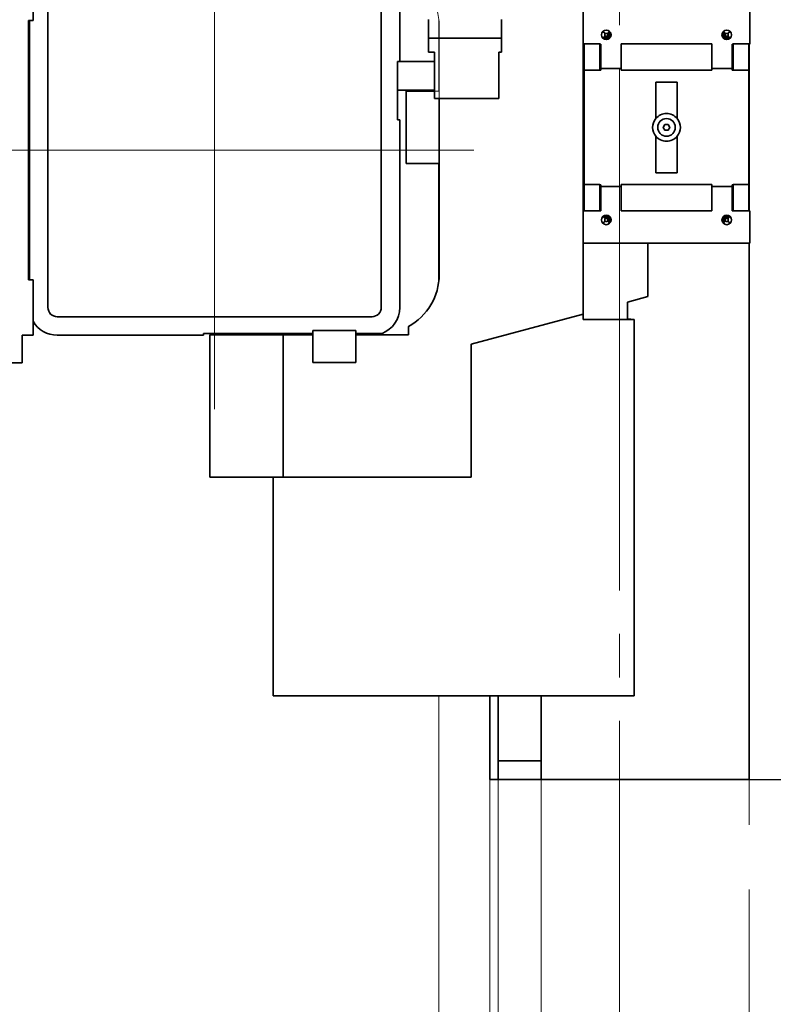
# Model space of a CAD drawing. Header units: millimetres. Extents: x 20 to 400, y 0 to 275.
# Tile 11 of 16: x 269 to 284, y 136 to 155. Entities that reach past the tile are written whole.
import ezdxf

# ---------------------------------------------------------------- set-up
doc = ezdxf.new("R2010")
doc.units = ezdxf.units.MM
for name, pattern in [('SLD-Durchgehend', [0]), ('SLD-Phantom', [12.7, 6.35, -1.27, 1.27, -1.27, 1.27, -1.27]), ('SLD-Punktstrich', [19.05, 15.24, -1.27, 1.27, -1.27])]:
    doc.linetypes.add(name, pattern=pattern)
doc.layers.add('KOPF', color=7, linetype='SLD-Durchgehend')
doc.styles.add('SLDTEXTSTYLE2', font='Gill Sans MT Pro Medium')
doc.dimstyles.new('SLDDIMSTYLE0', dxfattribs={"dimtxt": 1.924756, "dimasz": 2.5, "dimexe": 0, "dimexo": 0.0625, "dimgap": 0.481189, "dimtad": 1, "dimlfac": 55, "dimrnd": 1e-09, "dimzin": 12, "dimdsep": 46, "dimtxsty": 'SLDTEXTSTYLE2', "dimsah": 1, "dimcen": 0.09, "dimadec": 0, "dimazin": 3, "dimtfac": 1, "dimtofl": 0, "dimtmove": 0, "dimatfit": 3, "dimfxl": 1, "dimfrac": 2, "dimtolj": 1, "dimtzin": 12, "dimarcsym": 0})

# ---------------------------------------------------------------- blocks, each defined once
blk = doc.blocks.new('_D_14')
at = {"layer": 'KOPF', "color": 7}
for p, q in [((278.451, 140.399), (294.123, 140.399)), ((293.123, 140.399), (293.123, 112.763)), ((278.451, 112.763), (294.123, 112.763))]:
    blk.add_line(p, q, dxfattribs=at)
for points in [[(293.123, 140.399), (292.773, 137.899), (293.473, 137.899)], [(293.123, 112.763), (293.473, 115.263), (292.773, 115.263)]]:
    blk.add_solid(points, dxfattribs=at)
at = {"layer": 'KOPF', "color": 7, "char_height": 2.11667, "attachment_point": 1, "rotation": 90, "style": 'SLDTEXTSTYLE2'}
for s, insert in [('stroke = sz+az', (290.019, 118.122)), ('Hub, course,', (286.73, 119.265))]:
    blk.add_mtext(s, dxfattribs=dict(at, insert=insert))
blk = doc.blocks.new('_D_15')
at = {"layer": 'KOPF', "color": 7}
for p, q in [((283.378, 191.854), (294.123, 191.854)), ((293.123, 140.399), (293.123, 191.854)), ((278.451, 140.399), (294.123, 140.399))]:
    blk.add_line(p, q, dxfattribs=at)
for points in [[(293.123, 191.854), (292.773, 189.354), (293.473, 189.354)], [(293.123, 140.399), (293.473, 142.899), (292.773, 142.899)]]:
    blk.add_solid(points, dxfattribs=at)
at = {"layer": 'KOPF', "color": 7, "insert": (290.019, 156.117), "char_height": 2.11667, "attachment_point": 1, "rotation": 90, "style": 'SLDTEXTSTYLE2'}
blk.add_mtext('Lz=C+sz+az+630', dxfattribs=at)

msp = doc.modelspace()

# ---------------------------------------------------------------- linework, layer by layer
at = {"color": 7, "linetype": 'SLD-Durchgehend', "lineweight": 35}
for p, q in [((269.31987, 156.39906), (269.31987, 155.30815)), ((269.31987, 155.30815), (269.31987, 156.12572)), ((280.11987, 149.54309), (280.11987, 155.9823)), ((269.61078, 155.8536), (269.61078, 149.67178)), ((276.15623, 149.67178), (276.15623, 155.8536)), ((276.51987, 154.50269), (276.51987, 155.8536)), ((277.0834, 154.96269), (277.0834, 155.32633)), ((278.51369, 155.32633), (278.51369, 154.96269)), ((283.39259, 154.84991), (283.39259, 155.48173)), ((269.31987, 155.30815), (269.22896, 155.30815)), ((269.22896, 155.30815), (269.22896, 150.21724)), ((269.24714, 155.30815), (269.24714, 150.21724)), ((269.24714, 155.30815), (269.31987, 155.30815)), ((277.0834, 154.78087), (277.0834, 154.96269)), ((277.0834, 154.96269), (278.51369, 154.96269)), ((278.51369, 154.96269), (278.51369, 154.78087)), ((280.54989, 155.0517), (280.50884, 155.09275)), ((280.51987, 154.97264), (280.54989, 155.00266)), ((280.62896, 154.97264), (280.51987, 154.97264)), ((280.62896, 155.08173), (280.59893, 155.0517)), ((280.59893, 155.00266), (280.62896, 154.97264)), ((280.62896, 155.08173), (280.62896, 154.97264)), ((280.6494, 154.97264), (280.62896, 154.97264)), ((280.63402, 154.96757), (280.62896, 154.97264)), ((280.62896, 154.97264), (280.62896, 154.9522)), ((280.62896, 154.9522), (280.63402, 154.96757)), ((280.63402, 154.96757), (280.6494, 154.97264)), ((282.86306, 154.97264), (282.87844, 154.96757)), ((282.8835, 154.97264), (282.86306, 154.97264)), ((282.8835, 154.97264), (282.87844, 154.96757)), ((282.87844, 154.96757), (282.8835, 154.9522)), ((282.91353, 155.0517), (282.8835, 155.08173)), ((282.8835, 154.97264), (282.8835, 155.08173)), ((282.8835, 154.97264), (282.91353, 155.00266)), ((282.8835, 154.9522), (282.8835, 154.97264)), ((282.99259, 154.97264), (282.8835, 154.97264)), ((283.00362, 155.09275), (282.96257, 155.0517)), ((282.96257, 155.00266), (282.99259, 154.97264)), ((277.0834, 154.78087), (277.0834, 154.68451)), ((278.51369, 154.68451), (278.51369, 154.78087)), ((280.44714, 154.84991), (280.11987, 154.84991)), ((280.11987, 154.84537), (280.13805, 154.84537)), ((280.13805, 154.84082), (280.11987, 154.84082)), ((280.13805, 154.84537), (280.13805, 154.33173)), ((280.44714, 154.84537), (280.44714, 154.84991)), ((280.44714, 154.84537), (280.46532, 154.84537)), ((280.44714, 154.84537), (280.44714, 154.33627)), ((280.46532, 154.36809), (280.46532, 154.84537)), ((280.86532, 154.36809), (280.86532, 154.84991)), ((282.64714, 154.84991), (280.86532, 154.84991)), ((282.64714, 154.36809), (282.64714, 154.84991)), ((283.06532, 154.84537), (283.04714, 154.84537)), ((283.04714, 154.36809), (283.04714, 154.84537)), ((283.06532, 154.84991), (283.39259, 154.84991)), ((283.06532, 154.84537), (283.06532, 154.84991)), ((283.06532, 154.84537), (283.06532, 154.33627)), ((283.37441, 154.84537), (283.39259, 154.84537)), ((283.37441, 154.84537), (283.37441, 154.33173)), ((283.37805, 154.84537), (283.37805, 151.57264)), ((283.39259, 154.84991), (283.39259, 154.84537)), ((277.0834, 154.68451), (277.20169, 154.68451)), ((277.20169, 154.68451), (277.20169, 154.50269)), ((278.46532, 154.68451), (278.51369, 154.68451)), ((278.46532, 153.77542), (278.46532, 154.68451)), ((276.51987, 154.50269), (276.47441, 154.50269)), ((276.47441, 154.50269), (276.47441, 153.77542)), ((277.20169, 154.50269), (276.51987, 154.50269)), ((277.20169, 153.93906), (277.20169, 154.50269)), ((280.86532, 154.36809), (280.46532, 154.36809)), ((280.46532, 154.33627), (280.46532, 154.36809)), ((280.86532, 154.33173), (280.86532, 154.36809)), ((283.04714, 154.36809), (282.64714, 154.36809)), ((282.64714, 154.33173), (282.64714, 154.36809)), ((283.04714, 154.36809), (283.04714, 154.33627)), ((280.44714, 154.33173), (280.13805, 154.33173)), ((280.13805, 154.33173), (280.13805, 152.08627)), ((280.44714, 154.33627), (280.46532, 154.33627)), ((280.44714, 154.33173), (280.44714, 154.33627)), ((282.64714, 154.33173), (280.86532, 154.33173)), ((283.06532, 154.33627), (283.04714, 154.33627)), ((283.06532, 154.33627), (283.06532, 154.33173)), ((283.06532, 154.33173), (283.37441, 154.33173)), ((283.37441, 152.08627), (283.37441, 154.33173)), ((281.54714, 153.3841), (281.54714, 154.09991)), ((281.54714, 154.09991), (281.96532, 154.09991)), ((281.96532, 154.09991), (281.96532, 153.3841)), ((276.47441, 153.93906), (277.20169, 153.93906)), ((276.47441, 153.77542), (276.47623, 153.77542)), ((276.47623, 153.77542), (276.47623, 153.35724)), ((277.20169, 153.92088), (276.64714, 153.92088)), ((276.64714, 153.92088), (276.64714, 152.49713)), ((277.20169, 153.93906), (277.20169, 153.77542)), ((277.20169, 153.77542), (278.46532, 153.77542)), ((277.29259, 150.31456), (277.29259, 153.77542)), ((276.47623, 153.35724), (276.51987, 153.35724)), ((276.51987, 149.67178), (276.51987, 153.35724)), ((281.72474, 153.26355), (281.69325, 153.209)), ((281.69325, 153.209), (281.72474, 153.15446)), ((281.78772, 153.26355), (281.72474, 153.26355)), ((281.81921, 153.209), (281.78772, 153.26355)), ((281.78772, 153.15446), (281.81921, 153.209)), ((281.54714, 152.31809), (281.54714, 153.0339)), ((281.72474, 153.15446), (281.78772, 153.15446)), ((281.96532, 153.0339), (281.96532, 152.31809)), ((276.64714, 152.49713), (277.29259, 152.49713)), ((277.28714, 152.49713), (277.28714, 150.20243)), ((281.96532, 152.31809), (281.54714, 152.31809)), ((280.13805, 152.08627), (280.44714, 152.08627)), ((280.13805, 152.08627), (280.13805, 151.57264)), ((280.44714, 152.08173), (280.44714, 152.08627)), ((280.44714, 152.08173), (280.46532, 152.08173)), ((280.44714, 152.08173), (280.44714, 151.57264)), ((280.46532, 152.04991), (280.46532, 152.08173)), ((280.46532, 151.57264), (280.46532, 152.04991)), ((280.46532, 152.04991), (280.86532, 152.04991)), ((280.86532, 152.08627), (282.64714, 152.08627)), ((280.86532, 152.04991), (280.86532, 152.08627)), ((280.86532, 151.56809), (280.86532, 152.04991)), ((282.64714, 152.04991), (282.64714, 152.08627)), ((282.64714, 151.56809), (282.64714, 152.04991)), ((282.64714, 152.04991), (283.04714, 152.04991)), ((283.06532, 152.08173), (283.04714, 152.08173)), ((283.04714, 152.08173), (283.04714, 152.04991)), ((283.04714, 151.57264), (283.04714, 152.04991)), ((283.37441, 152.08627), (283.06532, 152.08627)), ((283.06532, 152.08627), (283.06532, 152.08173)), ((283.06532, 152.08173), (283.06532, 151.57264)), ((283.37441, 152.08627), (283.37441, 151.57264)), ((280.11987, 151.57718), (280.13805, 151.57718)), ((280.13805, 151.57264), (280.11987, 151.57264)), ((280.44714, 151.56809), (280.11987, 151.56809)), ((280.44714, 151.56809), (280.44714, 151.57264)), ((280.44714, 151.57264), (280.46532, 151.57264)), ((280.62896, 151.46581), (280.62896, 151.44537)), ((280.63402, 151.45043), (280.62896, 151.46581)), ((280.62896, 151.44537), (280.63402, 151.45043)), ((280.6494, 151.44537), (280.63402, 151.45043)), ((282.64714, 151.56809), (280.86532, 151.56809)), ((282.87844, 151.45043), (282.86306, 151.44537)), ((282.8835, 151.46581), (282.87844, 151.45043)), ((282.87844, 151.45043), (282.8835, 151.44537)), ((282.8835, 151.44537), (282.8835, 151.46581)), ((283.06532, 151.57264), (283.04714, 151.57264)), ((283.06532, 151.56809), (283.06532, 151.57264)), ((283.06532, 151.56809), (283.39259, 151.56809)), ((283.39259, 151.57264), (283.37441, 151.57264)), ((283.39259, 151.57264), (283.39259, 151.56809)), ((283.39259, 150.93627), (283.39259, 151.56809)), ((280.50884, 151.32525), (280.54989, 151.3663)), ((280.54989, 151.41534), (280.51987, 151.44537)), ((280.51987, 151.44537), (280.62896, 151.44537)), ((280.62896, 151.44537), (280.59893, 151.41534)), ((280.59893, 151.3663), (280.62896, 151.33627)), ((280.62896, 151.44537), (280.6494, 151.44537)), ((280.62896, 151.44537), (280.62896, 151.33627)), ((282.86306, 151.44537), (282.8835, 151.44537)), ((282.8835, 151.44537), (282.99259, 151.44537)), ((282.8835, 151.33627), (282.8835, 151.44537)), ((282.91353, 151.41534), (282.8835, 151.44537)), ((282.8835, 151.33627), (282.91353, 151.3663)), ((282.99259, 151.44537), (282.96257, 151.41534)), ((282.96257, 151.3663), (283.00362, 151.32525)), ((280.11987, 150.93627), (283.39259, 150.93627)), ((281.39259, 149.88412), (281.39259, 150.93627)), ((283.37805, 150.93627), (283.37805, 140.39906)), ((269.22896, 150.21724), (269.31987, 150.21724)), ((269.31987, 150.21724), (269.24714, 150.21724)), ((269.31987, 150.21724), (269.31987, 149.12633)), ((269.31987, 149.39966), (269.31987, 150.21724)), ((280.99259, 149.77694), (281.39259, 149.88412)), ((280.99259, 149.45136), (280.99259, 149.77694)), ((280.11987, 149.54309), (277.91987, 148.9536)), ((280.11987, 149.43799), (280.11987, 149.54309)), ((269.79259, 149.48997), (275.97441, 149.48997)), ((280.11987, 149.43799), (281.11987, 149.43799)), ((281.11987, 149.43799), (280.99259, 149.45136)), ((281.11987, 149.43799), (281.11987, 142.04451)), ((269.31987, 149.12633), (269.10169, 149.12633)), ((269.10169, 149.12633), (269.10169, 148.58087)), ((269.79259, 149.12633), (272.66532, 149.12633)), ((274.80896, 149.16269), (272.66532, 149.16269)), ((272.66532, 149.16269), (272.66532, 149.12633)), ((272.79259, 146.33542), (272.79259, 149.13542)), ((274.22896, 149.13542), (272.79259, 149.13542)), ((274.22896, 146.33542), (274.22896, 149.13542)), ((274.22896, 149.13542), (274.80896, 149.13542)), ((275.65623, 149.21906), (274.80896, 149.21906)), ((274.80896, 149.21906), (274.80896, 149.16269)), ((274.80896, 149.16269), (274.80896, 148.58997)), ((275.65623, 149.16269), (275.65623, 149.21906)), ((276.17024, 149.16269), (275.65623, 149.16269)), ((275.65623, 148.58997), (275.65623, 149.16269)), ((275.65623, 149.13542), (276.68714, 149.13542)), ((276.68714, 149.13542), (276.68714, 149.29845)), ((277.91987, 148.9536), (277.91987, 146.33542)), ((266.73805, 148.58087), (269.10169, 148.58087)), ((274.80896, 148.58997), (275.65623, 148.58997)), ((272.79259, 146.33542), (274.22896, 146.33542)), ((274.03623, 142.04451), (274.03623, 146.33542)), ((277.91987, 146.33542), (274.22896, 146.33542)), ((281.11987, 142.04451), (274.03623, 142.04451)), ((278.28714, 142.04451), (278.28714, 140.39906)), ((278.45078, 142.04451), (278.45078, 140.76269)), ((279.29805, 142.04451), (279.29805, 140.76269)), ((278.45078, 140.76269), (278.45078, 140.39906)), ((278.45078, 140.76269), (279.29805, 140.76269)), ((279.29805, 140.76269), (279.29805, 140.39906)), ((278.28714, 140.39906), (278.45078, 140.39906)), ((278.45078, 140.39906), (279.29805, 140.39906)), ((279.29805, 140.39906), (283.37805, 140.39906))]:
    msp.add_line(p, q, dxfattribs=at)
at = {"color": 7, "linetype": 'SLD-Phantom', "lineweight": 18}
for p, q in [((280.11987, 149.54309), (280.11987, 155.9823)), ((277.28714, 155.32296), (277.28714, 153.92088)), ((283.39259, 154.84991), (283.39259, 155.48173)), ((277.29259, 150.31456), (277.29259, 155.21082)), ((280.54989, 155.0517), (280.50884, 155.09275)), ((280.51987, 154.97264), (280.54989, 155.00266)), ((280.62896, 154.97264), (280.51987, 154.97264)), ((280.62896, 155.08173), (280.59893, 155.0517)), ((280.59893, 155.00266), (280.62896, 154.97264)), ((280.62896, 155.08173), (280.62896, 154.97264)), ((280.6494, 154.97264), (280.62896, 154.97264)), ((280.63402, 154.96757), (280.62896, 154.97264)), ((280.62896, 154.97264), (280.62896, 154.9522)), ((280.62896, 154.9522), (280.63402, 154.96757)), ((280.63402, 154.96757), (280.6494, 154.97264)), ((282.8835, 154.97264), (282.86306, 154.97264)), ((282.86306, 154.97264), (282.87844, 154.96757)), ((282.8835, 154.97264), (282.87844, 154.96757)), ((282.87844, 154.96757), (282.8835, 154.9522)), ((282.91353, 155.0517), (282.8835, 155.08173)), ((282.8835, 154.97264), (282.8835, 155.08173)), ((282.8835, 154.97264), (282.91353, 155.00266)), ((282.8835, 154.9522), (282.8835, 154.97264)), ((282.99259, 154.97264), (282.8835, 154.97264)), ((283.00362, 155.09275), (282.96257, 155.0517)), ((282.96257, 155.00266), (282.99259, 154.97264)), ((280.44714, 154.84991), (280.11987, 154.84991)), ((280.11987, 154.84537), (280.13805, 154.84537)), ((280.13805, 154.84082), (280.11987, 154.84082)), ((280.13805, 154.84537), (280.13805, 154.33173)), ((280.44714, 154.84537), (280.44714, 154.84991)), ((280.44714, 154.84537), (280.46532, 154.84537)), ((280.44714, 154.84537), (280.44714, 154.33627)), ((280.46532, 154.36809), (280.46532, 154.84537)), ((282.64714, 154.84991), (280.86532, 154.84991)), ((280.86532, 154.36809), (280.86532, 154.84991)), ((282.64714, 154.36809), (282.64714, 154.84991)), ((283.04714, 154.36809), (283.04714, 154.84537)), ((283.06532, 154.84537), (283.04714, 154.84537)), ((283.06532, 154.84991), (283.39259, 154.84991)), ((283.06532, 154.84537), (283.06532, 154.84991)), ((283.06532, 154.84537), (283.06532, 154.33627)), ((283.37441, 154.84537), (283.39259, 154.84537)), ((283.37441, 154.84537), (283.37441, 154.33173)), ((283.37805, 154.84537), (283.37805, 151.57264)), ((283.39259, 154.84991), (283.39259, 154.84537)), ((280.86532, 154.36809), (280.46532, 154.36809)), ((280.46532, 154.33627), (280.46532, 154.36809)), ((280.86532, 154.33173), (280.86532, 154.36809)), ((283.04714, 154.36809), (282.64714, 154.36809)), ((282.64714, 154.33173), (282.64714, 154.36809)), ((283.04714, 154.36809), (283.04714, 154.33627)), ((280.13805, 154.33173), (280.13805, 152.08627)), ((280.44714, 154.33173), (280.13805, 154.33173)), ((280.44714, 154.33627), (280.46532, 154.33627)), ((280.44714, 154.33173), (280.44714, 154.33627)), ((282.64714, 154.33173), (280.86532, 154.33173)), ((283.06532, 154.33627), (283.04714, 154.33627)), ((283.06532, 154.33627), (283.06532, 154.33173)), ((283.06532, 154.33173), (283.37441, 154.33173)), ((283.37441, 152.08627), (283.37441, 154.33173)), ((281.54714, 154.09991), (281.96532, 154.09991)), ((281.54714, 153.3841), (281.54714, 154.09991)), ((281.96532, 154.09991), (281.96532, 153.3841)), ((277.29259, 153.92088), (276.64714, 153.92088)), ((276.64714, 153.92088), (276.64714, 152.49713)), ((281.72474, 153.26355), (281.69325, 153.209)), ((281.69325, 153.209), (281.72474, 153.15446)), ((281.78772, 153.26355), (281.72474, 153.26355)), ((281.81921, 153.209), (281.78772, 153.26355)), ((281.78772, 153.15446), (281.81921, 153.209)), ((281.54714, 152.31809), (281.54714, 153.0339)), ((281.72474, 153.15446), (281.78772, 153.15446)), ((281.96532, 153.0339), (281.96532, 152.31809)), ((276.64714, 152.49713), (277.29259, 152.49713)), ((277.28714, 152.49713), (277.28714, 150.20243)), ((281.96532, 152.31809), (281.54714, 152.31809)), ((280.13805, 152.08627), (280.44714, 152.08627)), ((280.13805, 152.08627), (280.13805, 151.57264)), ((280.44714, 152.08173), (280.44714, 152.08627)), ((280.44714, 152.08173), (280.46532, 152.08173)), ((280.44714, 152.08173), (280.44714, 151.57264)), ((280.46532, 152.04991), (280.46532, 152.08173)), ((280.46532, 151.57264), (280.46532, 152.04991)), ((280.46532, 152.04991), (280.86532, 152.04991)), ((280.86532, 152.08627), (282.64714, 152.08627)), ((280.86532, 152.04991), (280.86532, 152.08627)), ((280.86532, 151.56809), (280.86532, 152.04991)), ((282.64714, 152.04991), (282.64714, 152.08627)), ((282.64714, 151.56809), (282.64714, 152.04991)), ((282.64714, 152.04991), (283.04714, 152.04991)), ((283.06532, 152.08173), (283.04714, 152.08173)), ((283.04714, 152.08173), (283.04714, 152.04991)), ((283.04714, 151.57264), (283.04714, 152.04991)), ((283.37441, 152.08627), (283.06532, 152.08627)), ((283.06532, 152.08627), (283.06532, 152.08173)), ((283.06532, 152.08173), (283.06532, 151.57264)), ((283.37441, 152.08627), (283.37441, 151.57264)), ((280.11987, 151.57718), (280.13805, 151.57718)), ((280.13805, 151.57264), (280.11987, 151.57264)), ((280.44714, 151.56809), (280.11987, 151.56809)), ((280.44714, 151.56809), (280.44714, 151.57264)), ((280.44714, 151.57264), (280.46532, 151.57264)), ((280.62896, 151.46581), (280.62896, 151.44537)), ((280.63402, 151.45043), (280.62896, 151.46581)), ((280.62896, 151.44537), (280.63402, 151.45043)), ((280.6494, 151.44537), (280.63402, 151.45043)), ((282.64714, 151.56809), (280.86532, 151.56809)), ((282.87844, 151.45043), (282.86306, 151.44537)), ((282.8835, 151.46581), (282.87844, 151.45043)), ((282.87844, 151.45043), (282.8835, 151.44537)), ((282.8835, 151.44537), (282.8835, 151.46581)), ((283.06532, 151.57264), (283.04714, 151.57264)), ((283.06532, 151.56809), (283.06532, 151.57264)), ((283.06532, 151.56809), (283.39259, 151.56809)), ((283.39259, 151.57264), (283.37441, 151.57264)), ((283.39259, 151.57264), (283.39259, 151.56809)), ((283.39259, 150.93627), (283.39259, 151.56809)), ((280.50884, 151.32525), (280.54989, 151.3663)), ((280.54989, 151.41534), (280.51987, 151.44537)), ((280.51987, 151.44537), (280.62896, 151.44537)), ((280.62896, 151.44537), (280.59893, 151.41534)), ((280.59893, 151.3663), (280.62896, 151.33627)), ((280.62896, 151.44537), (280.6494, 151.44537)), ((280.62896, 151.44537), (280.62896, 151.33627)), ((282.86306, 151.44537), (282.8835, 151.44537)), ((282.8835, 151.44537), (282.99259, 151.44537)), ((282.8835, 151.33627), (282.8835, 151.44537)), ((282.91353, 151.41534), (282.8835, 151.44537)), ((282.8835, 151.33627), (282.91353, 151.3663)), ((282.99259, 151.44537), (282.96257, 151.41534)), ((282.96257, 151.3663), (283.00362, 151.32525)), ((280.11987, 150.93627), (283.39259, 150.93627)), ((281.39259, 149.88412), (281.39259, 150.93627)), ((283.37805, 150.93627), (283.37805, 112.76269)), ((280.99259, 149.77694), (281.39259, 149.88412)), ((280.99259, 149.45136), (280.99259, 149.77694)), ((280.11987, 149.54309), (277.91987, 148.9536)), ((280.11987, 149.43799), (280.11987, 149.54309)), ((280.11987, 149.43799), (281.11987, 149.43799)), ((281.11987, 149.43799), (280.99259, 149.45136)), ((281.11987, 149.43799), (281.11987, 142.04451)), ((272.79259, 146.33542), (272.79259, 149.13542)), ((274.22896, 149.13542), (272.79259, 149.13542)), ((274.22896, 149.13542), (274.80896, 149.13542)), ((274.22896, 146.33542), (274.22896, 149.13542)), ((274.80896, 149.13542), (274.80896, 148.58997)), ((275.65623, 148.58997), (275.65623, 149.13542)), ((275.65623, 149.13542), (276.68714, 149.13542)), ((276.68714, 149.13542), (276.68714, 149.29845)), ((277.91987, 148.9536), (277.91987, 146.33542)), ((274.80896, 148.58997), (275.65623, 148.58997)), ((272.79259, 146.33542), (274.22896, 146.33542)), ((274.03623, 142.04451), (274.03623, 146.33542)), ((277.91987, 146.33542), (274.22896, 146.33542)), ((281.11987, 142.04451), (274.03623, 142.04451)), ((277.28714, 142.04451), (277.28714, 114.94451)), ((278.28714, 142.04451), (278.28714, 112.76269)), ((278.45078, 142.04451), (278.45078, 113.12633)), ((279.29805, 142.04451), (279.29805, 113.12633))]:
    msp.add_line(p, q, dxfattribs=at)
at = {"color": 7, "linetype": 'SLD-Durchgehend', "lineweight": 35}
for centre, radius in [((280.57441, 155.02718), 0.09273), ((282.93805, 155.02718), 0.09273), ((281.75623, 153.209), 0.17273), ((280.57441, 151.39082), 0.09273), ((282.93805, 151.39082), 0.09273)]:
    msp.add_circle(centre, radius, dxfattribs=at)
at = {"color": 7, "linetype": 'SLD-Phantom', "lineweight": 18}
for centre, radius in [((280.57441, 155.02718), 0.09273), ((282.93805, 155.02718), 0.09273), ((281.75623, 153.209), 0.17273), ((280.57441, 151.39082), 0.09273), ((282.93805, 151.39082), 0.09273)]:
    msp.add_circle(centre, radius, dxfattribs=at)
for centre, radius, start, end in [((276.13721, 155.21082), 1.15538, 0, 61.577396), ((281.75623, 153.209), 0.27273, 140.055495, 219.944505), ((281.75623, 153.209), 0.27273, 39.944505, 140.055495), ((281.75623, 153.209), 0.27273, 320.055495, 39.944505), ((281.75623, 153.209), 0.27273, 219.944505, 320.055495), ((276.13721, 150.31456), 1.15538, 298.422604, 0)]:
    msp.add_arc(centre, radius, start, end, dxfattribs=at)
at = {"color": 7, "linetype": 'SLD-Durchgehend', "lineweight": 35}
for centre, radius, start, end in [((281.75623, 153.209), 0.27273, 140.055495, 219.944505), ((281.75623, 153.209), 0.27273, 39.944505, 140.055495), ((281.75623, 153.209), 0.27273, 320.055495, 39.944505), ((281.75623, 153.209), 0.27273, 219.944505, 320.055495), ((276.13721, 150.31456), 1.15538, 298.422604, 0), ((269.79259, 149.67178), 0.18182, 180, 270), ((275.97441, 149.67178), 0.18182, 270, 0), ((275.97441, 149.67178), 0.54545, 291.03947, 0), ((269.79259, 149.67178), 0.54545, 209.926435, 270)]:
    msp.add_arc(centre, radius, start, end, dxfattribs=at)
for points, knots in [([(280.53929, 154.96162), (280.53694, 154.96301), (280.53069, 154.9667), (280.52402, 154.97036), (280.51987, 154.97264)], [0, 0, 0, 0, 0.37634964, 1, 1, 1, 1]), ([(280.51987, 154.9522), (280.52494, 154.95433), (280.53159, 154.95714), (280.53781, 154.96075), (280.53929, 154.96162)], [0, 0, 0, 0, 0.76177759, 1, 1, 1, 1]), ([(280.53929, 154.96162), (280.54594, 154.96057), (280.56771, 154.95717), (280.59197, 154.95847), (280.60824, 154.96138), (280.60954, 154.96162)], [0, 0, 0, 0, 0.28844127, 0.94353931, 1, 1, 1, 1]), ([(280.54989, 155.00266), (280.54935, 155.00425), (280.54685, 155.01157), (280.54424, 155.02579), (280.54634, 155.04109), (280.54909, 155.04929), (280.54989, 155.0517)], [0, 0, 0, 0, 0.10232089, 0.47295182, 0.84501059, 1, 1, 1, 1]), ([(280.54989, 155.0517), (280.55148, 155.05224), (280.5588, 155.05475), (280.57302, 155.05736), (280.58832, 155.05526), (280.59652, 155.05251), (280.59893, 155.0517)], [0, 0, 0, 0, 0.10232089, 0.47295182, 0.84501059, 1, 1, 1, 1]), ([(280.59893, 155.00266), (280.5952, 155.00145), (280.58583, 154.99841), (280.56935, 154.99729), (280.55678, 155.00026), (280.55057, 155.00243), (280.54989, 155.00266)], [0, 0, 0, 0, 0.2383335, 0.59742731, 0.95597878, 1, 1, 1, 1]), ([(280.59893, 155.0517), (280.60014, 155.04797), (280.60318, 155.0386), (280.60431, 155.02212), (280.60134, 155.00955), (280.59917, 155.00334), (280.59893, 155.00266)], [0, 0, 0, 0, 0.2383335, 0.59742731, 0.95597878, 1, 1, 1, 1]), ([(280.62896, 154.97264), (280.62264, 154.96916), (280.616, 154.9655), (280.60984, 154.9618), (280.60954, 154.96162)], [0, 0, 0, 0, 0.9507189, 1, 1, 1, 1]), ([(280.60954, 154.96162), (280.61429, 154.95902), (280.62062, 154.95557), (280.6273, 154.95287), (280.62896, 154.9522)], [0, 0, 0, 0, 0.75221046, 1, 1, 1, 1]), ([(280.63998, 155.06231), (280.63859, 155.06466), (280.6349, 155.07091), (280.63124, 155.07757), (280.62896, 155.08173)], [0, 0, 0, 0, 0.37634964, 1, 1, 1, 1]), ([(280.62896, 154.97264), (280.63244, 154.97895), (280.63609, 154.98559), (280.6398, 154.99176), (280.63998, 154.99206)], [0, 0, 0, 0, 0.9507189, 1, 1, 1, 1]), ([(280.63998, 155.06231), (280.64132, 155.06466), (280.64489, 155.07091), (280.64767, 155.07757), (280.6494, 155.08173)], [0, 0, 0, 0, 0.37634964, 1, 1, 1, 1]), ([(280.63998, 154.99206), (280.64102, 154.99866), (280.64442, 155.02037), (280.64314, 155.04464), (280.64022, 155.06096), (280.63998, 155.06231)], [0, 0, 0, 0, 0.2862435, 0.94118796, 1, 1, 1, 1]), ([(280.6494, 154.97264), (280.64747, 154.97724), (280.64468, 154.9839), (280.64109, 154.99013), (280.63998, 154.99206)], [0, 0, 0, 0, 0.69036772, 1, 1, 1, 1]), ([(282.86306, 155.08173), (282.8652, 155.07666), (282.868, 155.07), (282.87162, 155.06379), (282.87248, 155.06231)], [0, 0, 0, 0, 0.76177759, 1, 1, 1, 1]), ([(282.87248, 154.99206), (282.86959, 154.9867), (282.86617, 154.98036), (282.86348, 154.97368), (282.86306, 154.97264)], [0, 0, 0, 0, 0.84488588, 1, 1, 1, 1]), ([(282.87248, 155.06231), (282.87145, 155.0557), (282.86804, 155.034), (282.86932, 155.00973), (282.87224, 154.99341), (282.87248, 154.99206)], [0, 0, 0, 0, 0.286243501, 0.941187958, 1, 1, 1, 1]), ([(282.8835, 155.08173), (282.88003, 155.07541), (282.87637, 155.06877), (282.87266, 155.06261), (282.87248, 155.06231)], [0, 0, 0, 0, 0.9507189, 1, 1, 1, 1]), ([(282.87248, 154.99206), (282.87387, 154.98971), (282.87756, 154.98346), (282.88122, 154.97679), (282.8835, 154.97264)], [0, 0, 0, 0, 0.37634964, 1, 1, 1, 1]), ([(282.90293, 154.96162), (282.90057, 154.96301), (282.89432, 154.9667), (282.88766, 154.97036), (282.8835, 154.97264)], [0, 0, 0, 0, 0.37634964, 1, 1, 1, 1]), ([(282.8835, 154.9522), (282.88814, 154.95414), (282.8948, 154.95693), (282.90103, 154.96052), (282.90293, 154.96162)], [0, 0, 0, 0, 0.69556505, 1, 1, 1, 1]), ([(282.90293, 154.96162), (282.90958, 154.96057), (282.93134, 154.95717), (282.95561, 154.95847), (282.97188, 154.96138), (282.97317, 154.96162)], [0, 0, 0, 0, 0.28844127, 0.94353931, 1, 1, 1, 1]), ([(282.91353, 155.00266), (282.91232, 155.0064), (282.90928, 155.01577), (282.90815, 155.03224), (282.91113, 155.04481), (282.91329, 155.05102), (282.91353, 155.0517)], [0, 0, 0, 0, 0.2383335, 0.59742731, 0.95597878, 1, 1, 1, 1]), ([(282.91353, 155.0517), (282.91512, 155.05224), (282.92244, 155.05475), (282.93666, 155.05736), (282.95196, 155.05526), (282.96016, 155.05251), (282.96257, 155.0517)], [0, 0, 0, 0, 0.10232089, 0.47295182, 0.84501059, 1, 1, 1, 1]), ([(282.96257, 155.00266), (282.95883, 155.00145), (282.94947, 154.99841), (282.93299, 154.99729), (282.92042, 155.00026), (282.91421, 155.00243), (282.91353, 155.00266)], [0, 0, 0, 0, 0.2383335, 0.59742731, 0.95597878, 1, 1, 1, 1]), ([(282.96257, 155.0517), (282.96311, 155.05012), (282.96561, 155.04279), (282.96822, 155.02857), (282.96613, 155.01327), (282.96338, 155.00508), (282.96257, 155.00266)], [0, 0, 0, 0, 0.102320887, 0.472951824, 0.845010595, 1, 1, 1, 1]), ([(282.99259, 154.97264), (282.98628, 154.96916), (282.97964, 154.9655), (282.97348, 154.9618), (282.97317, 154.96162)], [0, 0, 0, 0, 0.9507189, 1, 1, 1, 1]), ([(282.97317, 154.96162), (282.97552, 154.96027), (282.98177, 154.9567), (282.98844, 154.95393), (282.99259, 154.9522)], [0, 0, 0, 0, 0.37634964, 1, 1, 1, 1]), ([(280.53929, 151.45639), (280.53694, 151.45773), (280.53069, 151.4613), (280.52402, 151.46408), (280.51987, 151.46581)], [0, 0, 0, 0, 0.37634964, 1, 1, 1, 1]), ([(280.51987, 151.44537), (280.52618, 151.44884), (280.53282, 151.4525), (280.53899, 151.45621), (280.53929, 151.45639)], [0, 0, 0, 0, 0.9507189, 1, 1, 1, 1]), ([(280.60954, 151.45639), (280.60288, 151.45743), (280.58112, 151.46084), (280.55685, 151.45954), (280.54058, 151.45662), (280.53929, 151.45639)], [0, 0, 0, 0, 0.28844127, 0.94353931, 1, 1, 1, 1]), ([(280.62896, 151.46581), (280.62433, 151.46387), (280.61767, 151.46107), (280.61143, 151.45748), (280.60954, 151.45639)], [0, 0, 0, 0, 0.69556505, 1, 1, 1, 1]), ([(280.60954, 151.45639), (280.61189, 151.455), (280.61814, 151.4513), (280.6248, 151.44765), (280.62896, 151.44537)], [0, 0, 0, 0, 0.37634964, 1, 1, 1, 1]), ([(282.90293, 151.45639), (282.89817, 151.45898), (282.89184, 151.46243), (282.88516, 151.46514), (282.8835, 151.46581)], [0, 0, 0, 0, 0.75221046, 1, 1, 1, 1]), ([(282.8835, 151.44537), (282.88982, 151.44884), (282.89646, 151.4525), (282.90262, 151.45621), (282.90293, 151.45639)], [0, 0, 0, 0, 0.9507189, 1, 1, 1, 1]), ([(282.97317, 151.45639), (282.96652, 151.45743), (282.94475, 151.46084), (282.92049, 151.45954), (282.90422, 151.45662), (282.90293, 151.45639)], [0, 0, 0, 0, 0.28844127, 0.94353931, 1, 1, 1, 1]), ([(282.99259, 151.46581), (282.98752, 151.46367), (282.98087, 151.46087), (282.97465, 151.45725), (282.97317, 151.45639)], [0, 0, 0, 0, 0.76177759, 1, 1, 1, 1]), ([(282.97317, 151.45639), (282.97552, 151.455), (282.98177, 151.4513), (282.98844, 151.44765), (282.99259, 151.44537)], [0, 0, 0, 0, 0.37634964, 1, 1, 1, 1]), ([(280.54989, 151.3663), (280.54935, 151.36789), (280.54685, 151.37521), (280.54424, 151.38943), (280.54634, 151.40473), (280.54909, 151.41293), (280.54989, 151.41534)], [0, 0, 0, 0, 0.10232089, 0.47295182, 0.84501059, 1, 1, 1, 1]), ([(280.54989, 151.41534), (280.55363, 151.41655), (280.563, 151.41959), (280.57947, 151.42071), (280.59204, 151.41774), (280.59825, 151.41558), (280.59893, 151.41534)], [0, 0, 0, 0, 0.2383335, 0.59742731, 0.95597878, 1, 1, 1, 1]), ([(280.59893, 151.3663), (280.59735, 151.36576), (280.59002, 151.36325), (280.5758, 151.36065), (280.5605, 151.36274), (280.5523, 151.36549), (280.54989, 151.3663)], [0, 0, 0, 0, 0.10232089, 0.47295182, 0.84501059, 1, 1, 1, 1]), ([(280.59893, 151.41534), (280.60014, 151.4116), (280.60318, 151.40224), (280.60431, 151.38576), (280.60134, 151.37319), (280.59917, 151.36698), (280.59893, 151.3663)], [0, 0, 0, 0, 0.2383335, 0.59742731, 0.95597878, 1, 1, 1, 1]), ([(280.63998, 151.42594), (280.63859, 151.42829), (280.6349, 151.43454), (280.63124, 151.44121), (280.62896, 151.44537)], [0, 0, 0, 0, 0.376349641, 1, 1, 1, 1]), ([(280.62896, 151.33627), (280.63244, 151.34259), (280.63609, 151.34923), (280.6398, 151.35539), (280.63998, 151.3557)], [0, 0, 0, 0, 0.9507189, 1, 1, 1, 1]), ([(280.63998, 151.42594), (280.64287, 151.4313), (280.64629, 151.43764), (280.64898, 151.44433), (280.6494, 151.44537)], [0, 0, 0, 0, 0.84488588, 1, 1, 1, 1]), ([(280.63998, 151.3557), (280.64102, 151.3623), (280.64442, 151.38401), (280.64314, 151.40827), (280.64022, 151.4246), (280.63998, 151.42594)], [0, 0, 0, 0, 0.2862435, 0.94118796, 1, 1, 1, 1]), ([(280.6494, 151.33627), (280.64726, 151.34134), (280.64446, 151.348), (280.64084, 151.35422), (280.63998, 151.3557)], [0, 0, 0, 0, 0.76177759, 1, 1, 1, 1]), ([(282.86306, 151.44537), (282.86499, 151.44077), (282.86778, 151.43411), (282.87137, 151.42787), (282.87248, 151.42594)], [0, 0, 0, 0, 0.69036772, 1, 1, 1, 1]), ([(282.87248, 151.3557), (282.87114, 151.35334), (282.86757, 151.34709), (282.86479, 151.34043), (282.86306, 151.33627)], [0, 0, 0, 0, 0.37634964, 1, 1, 1, 1]), ([(282.87248, 151.42594), (282.87145, 151.41934), (282.86804, 151.39763), (282.86932, 151.37337), (282.87224, 151.35704), (282.87248, 151.3557)], [0, 0, 0, 0, 0.2862435, 0.94118796, 1, 1, 1, 1]), ([(282.8835, 151.44537), (282.88003, 151.43905), (282.87637, 151.43241), (282.87266, 151.42625), (282.87248, 151.42594)], [0, 0, 0, 0, 0.9507189, 1, 1, 1, 1]), ([(282.87248, 151.3557), (282.87387, 151.35334), (282.87756, 151.34709), (282.88122, 151.34043), (282.8835, 151.33627)], [0, 0, 0, 0, 0.376349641, 1, 1, 1, 1]), ([(282.91353, 151.3663), (282.91232, 151.37004), (282.90928, 151.3794), (282.90815, 151.39588), (282.91113, 151.40845), (282.91329, 151.41466), (282.91353, 151.41534)], [0, 0, 0, 0, 0.2383335, 0.59742731, 0.95597878, 1, 1, 1, 1]), ([(282.91353, 151.41534), (282.91727, 151.41655), (282.92663, 151.41959), (282.94311, 151.42071), (282.95568, 151.41774), (282.96189, 151.41558), (282.96257, 151.41534)], [0, 0, 0, 0, 0.2383335, 0.59742731, 0.95597878, 1, 1, 1, 1]), ([(282.96257, 151.3663), (282.96098, 151.36576), (282.95366, 151.36325), (282.93944, 151.36065), (282.92414, 151.36274), (282.91594, 151.36549), (282.91353, 151.3663)], [0, 0, 0, 0, 0.10232089, 0.47295182, 0.84501059, 1, 1, 1, 1]), ([(282.96257, 151.41534), (282.96311, 151.41375), (282.96561, 151.40643), (282.96822, 151.39221), (282.96613, 151.37691), (282.96338, 151.36871), (282.96257, 151.3663)], [0, 0, 0, 0, 0.10232089, 0.47295182, 0.84501059, 1, 1, 1, 1])]:
    msp.add_open_spline(points, degree=3, knots=knots, dxfattribs=at)
at = {"color": 7, "linetype": 'SLD-Phantom', "lineweight": 18}
for points, knots in [([(280.53929, 154.96162), (280.53694, 154.96301), (280.53069, 154.9667), (280.52402, 154.97036), (280.51987, 154.97264)], [0, 0, 0, 0, 0.37634964, 1, 1, 1, 1]), ([(280.51987, 154.9522), (280.52494, 154.95433), (280.53159, 154.95714), (280.53781, 154.96075), (280.53929, 154.96162)], [0, 0, 0, 0, 0.76177759, 1, 1, 1, 1]), ([(280.53929, 154.96162), (280.54594, 154.96057), (280.56771, 154.95717), (280.59197, 154.95847), (280.60824, 154.96138), (280.60954, 154.96162)], [0, 0, 0, 0, 0.28844127, 0.94353931, 1, 1, 1, 1]), ([(280.54989, 155.00266), (280.54935, 155.00425), (280.54685, 155.01157), (280.54424, 155.02579), (280.54634, 155.04109), (280.54909, 155.04929), (280.54989, 155.0517)], [0, 0, 0, 0, 0.10232089, 0.47295182, 0.84501059, 1, 1, 1, 1]), ([(280.54989, 155.0517), (280.55148, 155.05224), (280.5588, 155.05475), (280.57302, 155.05736), (280.58832, 155.05526), (280.59652, 155.05251), (280.59893, 155.0517)], [0, 0, 0, 0, 0.10232089, 0.47295182, 0.84501059, 1, 1, 1, 1]), ([(280.59893, 155.00266), (280.5952, 155.00145), (280.58583, 154.99841), (280.56935, 154.99729), (280.55678, 155.00026), (280.55057, 155.00243), (280.54989, 155.00266)], [0, 0, 0, 0, 0.2383335, 0.59742731, 0.95597878, 1, 1, 1, 1]), ([(280.59893, 155.0517), (280.60014, 155.04797), (280.60318, 155.0386), (280.60431, 155.02212), (280.60134, 155.00955), (280.59917, 155.00334), (280.59893, 155.00266)], [0, 0, 0, 0, 0.2383335, 0.59742731, 0.95597878, 1, 1, 1, 1]), ([(280.62896, 154.97264), (280.62264, 154.96916), (280.616, 154.9655), (280.60984, 154.9618), (280.60954, 154.96162)], [0, 0, 0, 0, 0.9507189, 1, 1, 1, 1]), ([(280.60954, 154.96162), (280.61429, 154.95902), (280.62062, 154.95557), (280.6273, 154.95287), (280.62896, 154.9522)], [0, 0, 0, 0, 0.75221046, 1, 1, 1, 1]), ([(280.63998, 155.06231), (280.63859, 155.06466), (280.6349, 155.07091), (280.63124, 155.07757), (280.62896, 155.08173)], [0, 0, 0, 0, 0.37634964, 1, 1, 1, 1]), ([(280.62896, 154.97264), (280.63244, 154.97895), (280.63609, 154.98559), (280.6398, 154.99176), (280.63998, 154.99206)], [0, 0, 0, 0, 0.9507189, 1, 1, 1, 1]), ([(280.63998, 155.06231), (280.64132, 155.06466), (280.64489, 155.07091), (280.64767, 155.07757), (280.6494, 155.08173)], [0, 0, 0, 0, 0.37634964, 1, 1, 1, 1]), ([(280.63998, 154.99206), (280.64102, 154.99866), (280.64442, 155.02037), (280.64314, 155.04464), (280.64022, 155.06096), (280.63998, 155.06231)], [0, 0, 0, 0, 0.286243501, 0.941187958, 1, 1, 1, 1]), ([(280.6494, 154.97264), (280.64747, 154.97724), (280.64468, 154.9839), (280.64109, 154.99013), (280.63998, 154.99206)], [0, 0, 0, 0, 0.69036772, 1, 1, 1, 1]), ([(282.86306, 155.08173), (282.8652, 155.07666), (282.868, 155.07), (282.87162, 155.06379), (282.87248, 155.06231)], [0, 0, 0, 0, 0.76177759, 1, 1, 1, 1]), ([(282.87248, 154.99206), (282.86959, 154.9867), (282.86617, 154.98036), (282.86348, 154.97368), (282.86306, 154.97264)], [0, 0, 0, 0, 0.84488588, 1, 1, 1, 1]), ([(282.87248, 155.06231), (282.87145, 155.0557), (282.86804, 155.034), (282.86932, 155.00973), (282.87224, 154.99341), (282.87248, 154.99206)], [0, 0, 0, 0, 0.2862435, 0.94118796, 1, 1, 1, 1]), ([(282.8835, 155.08173), (282.88003, 155.07541), (282.87637, 155.06877), (282.87266, 155.06261), (282.87248, 155.06231)], [0, 0, 0, 0, 0.9507189, 1, 1, 1, 1]), ([(282.87248, 154.99206), (282.87387, 154.98971), (282.87756, 154.98346), (282.88122, 154.97679), (282.8835, 154.97264)], [0, 0, 0, 0, 0.37634964, 1, 1, 1, 1]), ([(282.90293, 154.96162), (282.90057, 154.96301), (282.89432, 154.9667), (282.88766, 154.97036), (282.8835, 154.97264)], [0, 0, 0, 0, 0.37634964, 1, 1, 1, 1]), ([(282.8835, 154.9522), (282.88814, 154.95414), (282.8948, 154.95693), (282.90103, 154.96052), (282.90293, 154.96162)], [0, 0, 0, 0, 0.69556505, 1, 1, 1, 1]), ([(282.90293, 154.96162), (282.90958, 154.96057), (282.93134, 154.95717), (282.95561, 154.95847), (282.97188, 154.96138), (282.97317, 154.96162)], [0, 0, 0, 0, 0.28844127, 0.94353931, 1, 1, 1, 1]), ([(282.91353, 155.00266), (282.91232, 155.0064), (282.90928, 155.01577), (282.90815, 155.03224), (282.91113, 155.04481), (282.91329, 155.05102), (282.91353, 155.0517)], [0, 0, 0, 0, 0.2383335, 0.59742731, 0.95597878, 1, 1, 1, 1]), ([(282.91353, 155.0517), (282.91512, 155.05224), (282.92244, 155.05475), (282.93666, 155.05736), (282.95196, 155.05526), (282.96016, 155.05251), (282.96257, 155.0517)], [0, 0, 0, 0, 0.10232089, 0.47295182, 0.84501059, 1, 1, 1, 1]), ([(282.96257, 155.00266), (282.95883, 155.00145), (282.94947, 154.99841), (282.93299, 154.99729), (282.92042, 155.00026), (282.91421, 155.00243), (282.91353, 155.00266)], [0, 0, 0, 0, 0.2383335, 0.59742731, 0.95597878, 1, 1, 1, 1]), ([(282.96257, 155.0517), (282.96311, 155.05012), (282.96561, 155.04279), (282.96822, 155.02857), (282.96613, 155.01327), (282.96338, 155.00508), (282.96257, 155.00266)], [0, 0, 0, 0, 0.10232089, 0.47295182, 0.84501059, 1, 1, 1, 1]), ([(282.99259, 154.97264), (282.98628, 154.96916), (282.97964, 154.9655), (282.97348, 154.9618), (282.97317, 154.96162)], [0, 0, 0, 0, 0.9507189, 1, 1, 1, 1]), ([(282.97317, 154.96162), (282.97552, 154.96027), (282.98177, 154.9567), (282.98844, 154.95393), (282.99259, 154.9522)], [0, 0, 0, 0, 0.37634964, 1, 1, 1, 1]), ([(280.53929, 151.45639), (280.53694, 151.45773), (280.53069, 151.4613), (280.52402, 151.46408), (280.51987, 151.46581)], [0, 0, 0, 0, 0.37634964, 1, 1, 1, 1]), ([(280.51987, 151.44537), (280.52618, 151.44884), (280.53282, 151.4525), (280.53899, 151.45621), (280.53929, 151.45639)], [0, 0, 0, 0, 0.9507189, 1, 1, 1, 1]), ([(280.60954, 151.45639), (280.60288, 151.45743), (280.58112, 151.46084), (280.55685, 151.45954), (280.54058, 151.45662), (280.53929, 151.45639)], [0, 0, 0, 0, 0.28844127, 0.94353931, 1, 1, 1, 1]), ([(280.62896, 151.46581), (280.62433, 151.46387), (280.61767, 151.46107), (280.61143, 151.45748), (280.60954, 151.45639)], [0, 0, 0, 0, 0.69556505, 1, 1, 1, 1]), ([(280.60954, 151.45639), (280.61189, 151.455), (280.61814, 151.4513), (280.6248, 151.44765), (280.62896, 151.44537)], [0, 0, 0, 0, 0.37634964, 1, 1, 1, 1]), ([(282.90293, 151.45639), (282.89817, 151.45898), (282.89184, 151.46243), (282.88516, 151.46514), (282.8835, 151.46581)], [0, 0, 0, 0, 0.75221046, 1, 1, 1, 1]), ([(282.8835, 151.44537), (282.88982, 151.44884), (282.89646, 151.4525), (282.90262, 151.45621), (282.90293, 151.45639)], [0, 0, 0, 0, 0.9507189, 1, 1, 1, 1]), ([(282.97317, 151.45639), (282.96652, 151.45743), (282.94475, 151.46084), (282.92049, 151.45954), (282.90422, 151.45662), (282.90293, 151.45639)], [0, 0, 0, 0, 0.28844127, 0.94353931, 1, 1, 1, 1]), ([(282.99259, 151.46581), (282.98752, 151.46367), (282.98087, 151.46087), (282.97465, 151.45725), (282.97317, 151.45639)], [0, 0, 0, 0, 0.76177759, 1, 1, 1, 1]), ([(282.97317, 151.45639), (282.97552, 151.455), (282.98177, 151.4513), (282.98844, 151.44765), (282.99259, 151.44537)], [0, 0, 0, 0, 0.37634964, 1, 1, 1, 1]), ([(280.54989, 151.3663), (280.54935, 151.36789), (280.54685, 151.37521), (280.54424, 151.38943), (280.54634, 151.40473), (280.54909, 151.41293), (280.54989, 151.41534)], [0, 0, 0, 0, 0.10232089, 0.47295182, 0.84501059, 1, 1, 1, 1]), ([(280.54989, 151.41534), (280.55363, 151.41655), (280.563, 151.41959), (280.57947, 151.42071), (280.59204, 151.41774), (280.59825, 151.41558), (280.59893, 151.41534)], [0, 0, 0, 0, 0.2383335, 0.59742731, 0.95597878, 1, 1, 1, 1]), ([(280.59893, 151.3663), (280.59735, 151.36576), (280.59002, 151.36325), (280.5758, 151.36065), (280.5605, 151.36274), (280.5523, 151.36549), (280.54989, 151.3663)], [0, 0, 0, 0, 0.10232089, 0.47295182, 0.84501059, 1, 1, 1, 1]), ([(280.59893, 151.41534), (280.60014, 151.4116), (280.60318, 151.40224), (280.60431, 151.38576), (280.60134, 151.37319), (280.59917, 151.36698), (280.59893, 151.3663)], [0, 0, 0, 0, 0.2383335, 0.59742731, 0.95597878, 1, 1, 1, 1]), ([(280.63998, 151.42594), (280.63859, 151.42829), (280.6349, 151.43454), (280.63124, 151.44121), (280.62896, 151.44537)], [0, 0, 0, 0, 0.376349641, 1, 1, 1, 1]), ([(280.62896, 151.33627), (280.63244, 151.34259), (280.63609, 151.34923), (280.6398, 151.35539), (280.63998, 151.3557)], [0, 0, 0, 0, 0.9507189, 1, 1, 1, 1]), ([(280.63998, 151.42594), (280.64287, 151.4313), (280.64629, 151.43764), (280.64898, 151.44433), (280.6494, 151.44537)], [0, 0, 0, 0, 0.84488588, 1, 1, 1, 1]), ([(280.63998, 151.3557), (280.64102, 151.3623), (280.64442, 151.38401), (280.64314, 151.40827), (280.64022, 151.4246), (280.63998, 151.42594)], [0, 0, 0, 0, 0.2862435, 0.94118796, 1, 1, 1, 1]), ([(280.6494, 151.33627), (280.64726, 151.34134), (280.64446, 151.348), (280.64084, 151.35422), (280.63998, 151.3557)], [0, 0, 0, 0, 0.76177759, 1, 1, 1, 1]), ([(282.86306, 151.44537), (282.86499, 151.44077), (282.86778, 151.43411), (282.87137, 151.42787), (282.87248, 151.42594)], [0, 0, 0, 0, 0.69036772, 1, 1, 1, 1]), ([(282.87248, 151.3557), (282.87114, 151.35334), (282.86757, 151.34709), (282.86479, 151.34043), (282.86306, 151.33627)], [0, 0, 0, 0, 0.37634964, 1, 1, 1, 1]), ([(282.87248, 151.42594), (282.87145, 151.41934), (282.86804, 151.39763), (282.86932, 151.37337), (282.87224, 151.35704), (282.87248, 151.3557)], [0, 0, 0, 0, 0.2862435, 0.94118796, 1, 1, 1, 1]), ([(282.8835, 151.44537), (282.88003, 151.43905), (282.87637, 151.43241), (282.87266, 151.42625), (282.87248, 151.42594)], [0, 0, 0, 0, 0.9507189, 1, 1, 1, 1]), ([(282.87248, 151.3557), (282.87387, 151.35334), (282.87756, 151.34709), (282.88122, 151.34043), (282.8835, 151.33627)], [0, 0, 0, 0, 0.376349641, 1, 1, 1, 1]), ([(282.91353, 151.3663), (282.91232, 151.37004), (282.90928, 151.3794), (282.90815, 151.39588), (282.91113, 151.40845), (282.91329, 151.41466), (282.91353, 151.41534)], [0, 0, 0, 0, 0.2383335, 0.59742731, 0.95597878, 1, 1, 1, 1]), ([(282.91353, 151.41534), (282.91727, 151.41655), (282.92663, 151.41959), (282.94311, 151.42071), (282.95568, 151.41774), (282.96189, 151.41558), (282.96257, 151.41534)], [0, 0, 0, 0, 0.2383335, 0.59742731, 0.95597878, 1, 1, 1, 1]), ([(282.96257, 151.3663), (282.96098, 151.36576), (282.95366, 151.36325), (282.93944, 151.36065), (282.92414, 151.36274), (282.91594, 151.36549), (282.91353, 151.3663)], [0, 0, 0, 0, 0.10232089, 0.47295182, 0.84501059, 1, 1, 1, 1]), ([(282.96257, 151.41534), (282.96311, 151.41375), (282.96561, 151.40643), (282.96822, 151.39221), (282.96613, 151.37691), (282.96338, 151.36871), (282.96257, 151.3663)], [0, 0, 0, 0, 0.10232089, 0.47295182, 0.84501059, 1, 1, 1, 1])]:
    msp.add_open_spline(points, degree=3, knots=knots, dxfattribs=at)
at = {"layer": 'KOPF', "color": 7, "linetype": 'SLD-Punktstrich', "lineweight": 18, "ltscale": 0.672727}
for p, q in [((280.83259, 192.81091), (280.83259, 111.871)), ((272.8835, 157.8536), (272.8835, 147.67178)), ((267.79259, 152.76269), (277.97441, 152.76269))]:
    msp.add_line(p, q, dxfattribs=at)

# ---------------------------------------------------------------- dimensions: what is measured, and where the dimension line sits
at = {"layer": 'KOPF', "color": 7}
for base, p2, text, picture, middle in [((293.1225, 191.8536), (283.37805, 191.8536), 'Lz=C+sz+az+630', '_D_15', (293.1225, 166.12633)), ((293.1225, 112.76269), (278.45078, 112.76269), 'Hub, course,\\Pstroke = sz+az', '_D_14', (293.1225, 126.58087))]:
    dim = msp.add_linear_dim(base=base, p1=(278.45078, 140.39906), p2=p2, angle=90, text=text, dimstyle='SLDDIMSTYLE0', dxfattribs=at)
    dim.commit()
    dim.dimension.update_dxf_attribs({"geometry": picture, "text_midpoint": middle, "dimtype": 160})

doc.saveas('drawing.dxf')
